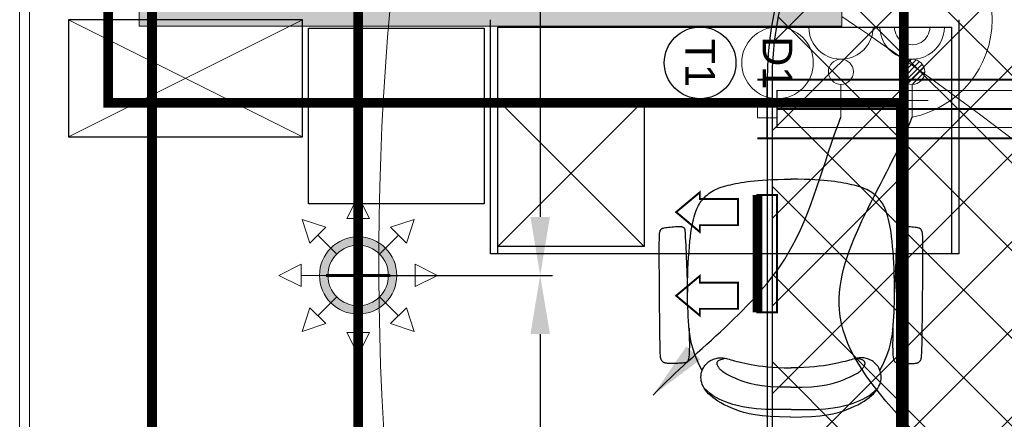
# Model space of a CAD drawing. Header units: millimetres. Extents: x 5491 to 7064, y -905 to 1700.
# Tile 13 of 18: x 5611 to 5712, y 1522 to 1563. Entities that reach past the tile are written whole.
import ezdxf
from ezdxf.enums import TextEntityAlignment as Align

# ---------------------------------------------------------------- set-up
doc = ezdxf.new("R2010")
doc.units = ezdxf.units.MM
doc.linetypes.add('CONTINOUS', pattern=[0])
for name, color, linetype, lineweight in [('00-ABM-F-SP PIPES', 22, 'Continuous', 13), ('00-ABM-SPR-68-D', 6, 'Continuous', 0), ('A-FURNITURE', 32, 'Continuous', 0), ('DT-ME-VOLUME CONTROL DAMPER', 1, 'Continuous', 20), ('E-POWER', 7, 'Continuous', 15), ('EE_LOOP (EMG)', 6, 'Continuous', 0), ('FAS Cable', 1, 'Continuous', 35), ('LIGHT', 5, 'Continuous', 0), ('LOOP R', 1, 'Continuous', 0), ('MEPTEK-SAD', 6, 'Continuous', 50), ('PARTITION', 7, 'Continuous', 13), ('POWER LOOP', 6, 'Continuous', 0), ('wall', 8, 'Continuous', 30), ('WIFI', 6, 'Continuous', 0)]:
    doc.layers.add(name, color=color, linetype=linetype, lineweight=lineweight)
for name, color, linetype in [('CCTV CABLE', 6, 'Continuous'), ('Furniture', 7, 'Continuous'), ('Jaushi-AC Equipment', 5, 'Continuous'), ('voice point', 7, 'Continuous')]:
    doc.layers.add(name, color=color, linetype=linetype)
doc.styles.get("Standard").update_dxf_attribs({"font": 'arial.ttf'})
doc.dimstyles.new('ISO-25', dxfattribs={"dimtxt": 6, "dimasz": 6, "dimexe": 1.25, "dimexo": 0.625, "dimtad": 1, "dimdec": 0, "dimlunit": 4, "dimtxsty": 'Standard', "dimcen": 2.5, "dimclrd": 8, "dimclre": 8, "dimadec": 0, "dimazin": 0, "dimtfac": 1, "dimtdec": 0, "dimtmove": 0, "dimatfit": 3, "dimfxl": 0, "dimarcsym": 0})

# ---------------------------------------------------------------- blocks, each defined once
blk = doc.blocks.new('SP')
at = {"layer": '00-ABM-SPR-68-D', "lineweight": 0}
h = blk.add_hatch(color=3, dxfattribs=at)
h.paths.add_polyline_path([(1540.98, 1767.25, 1), (1546.58, 1761.64, 1)])
h.paths.add_polyline_path([(1545.97, 1762.26, -1), (1541.59, 1766.64, -1)], flags=16)
for p, q in [((1543.78, 1772.57), (1542.63, 1770.29)), ((1543.78, 1772.57), (1544.93, 1770.29)), ((1538.03, 1770.19), (1540.46, 1769.39)), ((1538.03, 1770.19), (1538.84, 1767.76)), ((1542.63, 1770.29), (1544.93, 1770.29)), ((1543.78, 1767.54), (1543.78, 1770.29)), ((1549.52, 1770.19), (1547.1, 1769.39)), ((1549.52, 1770.19), (1548.72, 1767.76)), ((1538.84, 1767.76), (1540.46, 1769.39)), ((1547.1, 1769.39), (1548.72, 1767.76)), ((1541.59, 1766.64), (1539.65, 1768.57)), ((1545.97, 1766.64), (1547.91, 1768.57)), ((1535.65, 1764.45), (1537.94, 1765.59)), ((1537.94, 1763.3), (1537.94, 1765.59)), ((1551.9, 1764.45), (1549.62, 1765.59)), ((1549.62, 1763.3), (1549.62, 1765.59)), ((1535.65, 1764.45), (1537.94, 1763.3)), ((1540.68, 1764.45), (1537.94, 1764.45)), ((1546.88, 1764.45), (1549.62, 1764.45)), ((1551.9, 1764.45), (1549.62, 1763.3)), ((1541.59, 1762.26), (1539.65, 1760.32)), ((1545.97, 1762.26), (1547.91, 1760.32)), ((1538.03, 1758.7), (1538.84, 1761.13)), ((1540.46, 1759.51), (1538.84, 1761.13)), ((1543.78, 1761.35), (1543.78, 1758.61)), ((1548.72, 1761.13), (1547.1, 1759.51)), ((1549.52, 1758.7), (1548.72, 1761.13)), ((1538.03, 1758.7), (1540.46, 1759.51)), ((1549.52, 1758.7), (1547.1, 1759.51)), ((1543.78, 1756.32), (1542.63, 1758.61)), ((1544.93, 1758.61), (1542.63, 1758.61)), ((1543.78, 1756.32), (1544.93, 1758.61))]:
    blk.add_line(p, q, dxfattribs=at)
at = {"layer": '00-ABM-SPR-68-D', "color": 3, "lineweight": 0, "const_width": 0.307}
for points in [[(1543.78, 1768.41), (1543.78, 1760.48)], [(1547.07, 1764.45), (1540.49, 1764.45)]]:
    blk.add_lwpolyline(points, dxfattribs=at)
at = {"layer": '00-ABM-SPR-68-D', "color": 3, "lineweight": 0}
for radius in [3.96, 3.1]:
    blk.add_circle((1543.78, 1764.45), radius, dxfattribs=at)
blk = doc.blocks.new('*D9')
at = {"layer": '00-ABM-F-SP PIPES', "color": 8, "lineweight": -2, "transparency": 16777216}
for p, q in [((5646.22, 1536.5), (5665.5, 1536.5)), ((5664.25, 1530.5), (5664.25, 1422.5)), ((5646.22, 1416.5), (5665.5, 1416.5))]:
    blk.add_line(p, q, dxfattribs=at)
at = {"layer": '00-ABM-F-SP PIPES', "color": 8, "transparency": 16777216}
for points in [[(5663.25, 1530.5), (5665.25, 1530.5), (5664.25, 1536.5)], [(5663.25, 1422.5), (5665.25, 1422.5), (5664.25, 1416.5)]]:
    blk.add_solid(points, dxfattribs=at)
at = {"layer": 'Defpoints', "color": 0, "transparency": 16777216}
for p in [(5645.59, 1536.5), (5645.59, 1416.5), (5664.25, 1416.5)]:
    blk.add_point(p, dxfattribs=at)
at = {"layer": '00-ABM-F-SP PIPES', "color": 0, "transparency": 16777216, "insert": (5660.56, 1476.5), "char_height": 6, "attachment_point": 5, "rotation": 90, "bg_fill": 3, "box_fill_scale": 1.1, "bg_fill_color": 256, "bg_fill_true_color": 13158600, "bg_fill_transparency": 0}
blk.add_mtext("10'", dxfattribs=at)
blk = doc.blocks.new('*D10')
at = {"layer": '00-ABM-F-SP PIPES', "color": 8, "lineweight": -2, "transparency": 16777216}
for p, q in [((5646.22, 1627.96), (5665.5, 1627.96)), ((5664.25, 1621.96), (5664.25, 1542.5)), ((5646.22, 1536.5), (5665.5, 1536.5))]:
    blk.add_line(p, q, dxfattribs=at)
at = {"layer": '00-ABM-F-SP PIPES', "color": 8, "transparency": 16777216}
for points in [[(5663.25, 1621.96), (5665.25, 1621.96), (5664.25, 1627.96)], [(5663.25, 1542.5), (5665.25, 1542.5), (5664.25, 1536.5)]]:
    blk.add_solid(points, dxfattribs=at)
at = {"layer": 'Defpoints', "color": 0, "transparency": 16777216}
for p in [(5645.59, 1627.96), (5645.59, 1536.5), (5664.25, 1536.5)]:
    blk.add_point(p, dxfattribs=at)
at = {"layer": '00-ABM-F-SP PIPES', "color": 0, "transparency": 16777216, "insert": (5660.62, 1582.23), "char_height": 6, "attachment_point": 5, "rotation": 90, "bg_fill": 3, "box_fill_scale": 1.1, "bg_fill_color": 256, "bg_fill_true_color": 13158600, "bg_fill_transparency": 0}
blk.add_mtext('7\'-7"', dxfattribs=at)
blk = doc.blocks.new('C1')
at = {"color": 150}
blk.add_circle((157.3, 0), 157.3, dxfattribs=at)
blk.add_text('D1', height=130, dxfattribs=at).set_placement((157.3, 0), align=Align.MIDDLE_CENTER)
blk = doc.blocks.new('*X53')
at = {"color": 0, "linetype": 'Continuous'}
for p, q in [((222541.4, 63884.3), (222582, 63924.9)), ((222543.5, 63868.7), (222597.5, 63922.8)), ((222549.4, 63857), (222609.2, 63916.8)), ((222558.2, 63848.1), (222618.2, 63908.1)), ((222569.6, 63841.8), (222624.4, 63896.6)), ((222584.8, 63839.3), (222626.9, 63881.5))]:
    blk.add_line(p, q, dxfattribs=at)
blk = doc.blocks.new('3ups')
at = {"color": 6}
for p, q in [((0, -143), (0, 143)), ((326.8, -70.4), (326.8, 70.4)), ((254.3, 0), (399.6, 0))]:
    blk.add_line(p, q, dxfattribs=at)
blk.add_circle((198.7, 0), 55.7, dxfattribs=at)
for radius in [143, 78.8]:
    blk.add_arc((0, 0), radius, 270, 90, dxfattribs=at)
at = {"color": 6, "extrusion": (0, 0, -1), "xscale": 1.300000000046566, "yscale": 1.300000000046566, "zscale": -1.3, "rotation": 180}
blk.add_blockref('*X53', (289160.7, 83046.8), dxfattribs=at)
blk = doc.blocks.new('5a')
at = {"color": 30}
for p, q in [((0, -143), (0, 143)), ((254.3, 0), (399.6, 0))]:
    blk.add_line(p, q, dxfattribs=at)
blk.add_circle((198.7, 0), 55.7, dxfattribs=at)
blk.add_arc((0, 0), 143, 270, 90, dxfattribs=at)
blk = doc.blocks.new('A$C1AE46B79')
blk.add_circle((0, 0), 206.2)
blk.add_text('T1', height=170.4).set_placement((0, 0), align=Align.MIDDLE_CENTER)
blk = doc.blocks.new('*U63')
at = {"layer": 'DT-ME-VOLUME CONTROL DAMPER', "const_width": 5}
for points in [[(173.5, 150), (-564, 150)], [(-539, 150), (-539, 0)], [(148.5, 150), (148.5, 0)], [(173.5, 0), (-564, 0)]]:
    blk.add_lwpolyline(points, dxfattribs=at)
at = {"layer": 'DT-ME-VOLUME CONTROL DAMPER', "color": 8, "ltscale": 150, "const_width": 3}
blk.add_lwpolyline([(123.5, 122.5), (-514, 122.5), (-514, 27.5), (123.5, 27.5)], close=True, dxfattribs=at)
at = {"layer": 'DT-ME-VOLUME CONTROL DAMPER', "color": 6, "ltscale": 100, "const_width": 5}
for points in [[(-564, 75), (-616, 75), (-616, 19.3)], [(-514, 75), (123.5, 75)]]:
    blk.add_lwpolyline(points, dxfattribs=at)
at = {"layer": 'DT-ME-VOLUME CONTROL DAMPER', "color": 8}
for points in [[(-564, 97.5), (-514, 97.5), (-514, 52.5), (-564, 52.5)], [(173.5, 97.5), (123.5, 97.5), (123.5, 52.5), (173.5, 52.5)]]:
    blk.add_lwpolyline(points, close=True, dxfattribs=at)

msp = doc.modelspace()

# ---------------------------------------------------------------- hatches: boundary and pattern name
at = {"layer": 'LIGHT'}
h = msp.add_hatch(color=2, dxfattribs=at)
h.dxf.hatch_style = 1
h.paths.add_polyline_path([(5785.25, 1277.19), (5787.25, 1277.19), (5787.25, 1349.19), (5785.25, 1349.19)])
h.paths.add_polyline_path([(5731.62, 1277.19), (5733.62, 1277.19), (5733.62, 1349.19), (5731.62, 1349.19)])
h.paths.add_polyline_path([(5731.62, 1390.01), (5733.62, 1390.01), (5733.62, 1462.01), (5731.62, 1462.01)])
h.paths.add_polyline_path([(5669.4, 1390.01), (5671.4, 1390.01), (5671.4, 1462.01), (5669.4, 1462.01)])
h.paths.add_polyline_path([(5669.4, 1277.19), (5671.4, 1277.19), (5671.4, 1349.19), (5669.4, 1349.19)])
h.paths.add_polyline_path([(5619.79, 1278.19), (5621.79, 1278.19), (5621.79, 1350.19), (5619.79, 1350.19)])
h.paths.add_polyline_path([(5619.83, 1390.01), (5621.83, 1390.01), (5621.83, 1462.01), (5619.83, 1462.01)])
h.paths.add_polyline_path([(5695.15, 1562.05), (5695.15, 1564.05), (5623.15, 1564.05), (5623.15, 1562.05)])
h.paths.add_polyline_path([(5695.15, 1620.34), (5695.15, 1618.34), (5623.15, 1618.34), (5623.15, 1620.34)])
h.paths.add_polyline_path([(5809.77, 1531.5), (5811.77, 1531.5), (5811.77, 1627.5), (5809.77, 1627.5)])
at = {"layer": 'MEPTEK-SAD', "lineweight": 0}
h = msp.add_hatch(dxfattribs=at)
h.set_pattern_fill('ANSI37', color=8, scale=2)
h.set_pattern_definition([(45, (36.596, 84.7104), (-4.490128, 4.490128), []), (135, (36.596, 84.7104), (-4.490128, -4.490128), [])])
h.paths.add_polyline_path([(5799.61, 1600.93), (5776.11, 1590.24), (5776.11, 1562.88), (5799.61, 1552.18)])
h.paths.add_polyline_path([(5775.61, 1590.06), (5721.51, 1590.06), (5721.51, 1563.06), (5775.61, 1563.06)])
h.paths.add_polyline_path([(5721.51, 1590.06, 0.414214), (5688.01, 1556.56), (5715.01, 1556.56, -0.414214), (5721.51, 1563.06)])
h.paths.add_polyline_path([(5715.01, 1556.56), (5688.01, 1556.56), (5688.01, 1520.95), (5688.01, 1520.91), (5715, 1520.91), (5715.01, 1520.95)])
h.paths.add_polyline_path([(5715, 1520.91), (5688.01, 1520.91), (5691.51, 1496.91), (5711.5, 1496.91)])

# ---------------------------------------------------------------- linework, layer by layer
at = {"layer": '00-ABM-F-SP PIPES', "color": 6, "const_width": 1}
msp.add_lwpolyline([(5645.59, 1296.5), (5645.59, 1627.96)], dxfattribs=at)
at = {"layer": 'A-FURNITURE', "color": 8}
for p, q in [((5639.9, 1562.71), (5615.9, 1550.71)), ((5639.9, 1550.71), (5615.9, 1562.71))]:
    msp.add_line(p, q, dxfattribs=at)
at = {"layer": 'FAS Cable', "const_width": 1}
msp.add_lwpolyline([(5701.51, 1369.6), (5701.51, 1582.23), (5778.81, 1582.23), (5778.81, 1496.35)], dxfattribs=at)
at = {"layer": 'Furniture', "color": 8, "linetype": 'Continuous'}
for p, q in [((5659.15, 1538.71), (5659.15, 1562.71)), ((5707.15, 1562.71), (5707.15, 1538.71)), ((5640.51, 1543.86), (5640.51, 1561.86)), ((5640.51, 1561.86), (5658.51, 1561.86)), ((5658.51, 1561.86), (5658.51, 1543.86)), ((5659.9, 1538.71), (5659.9, 1561.96)), ((5659.9, 1561.96), (5706.4, 1561.96)), ((5706.4, 1561.96), (5706.4, 1538.71)), ((5674.9, 1554.46), (5659.9, 1539.46)), ((5674.9, 1539.46), (5659.9, 1554.46)), ((5658.51, 1543.86), (5640.51, 1543.86)), ((5707.15, 1538.71), (5659.15, 1538.71))]:
    msp.add_line(p, q, dxfattribs=at)
msp.add_lwpolyline([(5674.9, 1539.46), (5659.9, 1539.46), (5659.9, 1554.46), (5674.9, 1554.46)], close=True, dxfattribs=at)
for points in [[(5680.84, 1526.75), (5680.44, 1527.58), (5680.14, 1528.3), (5679.91, 1528.94), (5679.75, 1529.51), (5679.64, 1530.02), (5679.57, 1530.49), (5679.52, 1530.94), (5679.49, 1531.38), (5679.46, 1531.83), (5679.43, 1532.29), (5679.41, 1532.75), (5679.38, 1533.24), (5679.36, 1533.74), (5679.35, 1534.25), (5679.34, 1534.79), (5679.34, 1535.36), (5679.35, 1535.94), (5679.37, 1536.55), (5679.39, 1537.16), (5679.42, 1537.76), (5679.46, 1538.36), (5679.5, 1538.94), (5679.54, 1539.49), (5679.59, 1540.01), (5679.65, 1540.48), (5679.7, 1540.9), (5679.76, 1541.29), (5679.82, 1541.64), (5679.89, 1541.95), (5679.95, 1542.24), (5680.02, 1542.5), (5680.09, 1542.74), (5680.16, 1542.96), (5680.24, 1543.17), (5680.31, 1543.35), (5680.39, 1543.53), (5680.48, 1543.69), (5680.57, 1543.85), (5680.66, 1543.99), (5680.76, 1544.13), (5680.87, 1544.27), (5680.98, 1544.41), (5681.11, 1544.54), (5681.24, 1544.66), (5681.38, 1544.78), (5681.52, 1544.9), (5681.68, 1545.01), (5681.85, 1545.11), (5682.02, 1545.21), (5682.2, 1545.3), (5682.4, 1545.39), (5682.6, 1545.47), (5682.81, 1545.55), (5683.03, 1545.62), (5683.26, 1545.69), (5683.5, 1545.75), (5683.74, 1545.81), (5684, 1545.87), (5684.26, 1545.93), (5684.54, 1545.98), (5684.84, 1546.03), (5685.15, 1546.08), (5685.48, 1546.12), (5685.83, 1546.17), (5686.2, 1546.21), (5686.6, 1546.25), (5687.04, 1546.28), (5687.51, 1546.31), (5688.04, 1546.33), (5688.61, 1546.35), (5689.25, 1546.36), (5689.96, 1546.36)], [(5699.07, 1526.75), (5699.47, 1527.58), (5699.77, 1528.3), (5700, 1528.94), (5700.16, 1529.51), (5700.27, 1530.02), (5700.34, 1530.49), (5700.39, 1530.94), (5700.42, 1531.38), (5700.45, 1531.83), (5700.48, 1532.29), (5700.51, 1532.75), (5700.53, 1533.24), (5700.55, 1533.74), (5700.56, 1534.25), (5700.57, 1534.79), (5700.57, 1535.36), (5700.56, 1535.94), (5700.54, 1536.55), (5700.52, 1537.16), (5700.49, 1537.76), (5700.46, 1538.36), (5700.42, 1538.94), (5700.37, 1539.49), (5700.32, 1540.01), (5700.27, 1540.48), (5700.21, 1540.9), (5700.15, 1541.29), (5700.09, 1541.64), (5700.03, 1541.95), (5699.96, 1542.24), (5699.89, 1542.5), (5699.82, 1542.74), (5699.75, 1542.96), (5699.68, 1543.17), (5699.6, 1543.35), (5699.52, 1543.53), (5699.44, 1543.69), (5699.35, 1543.85), (5699.25, 1543.99), (5699.15, 1544.13), (5699.04, 1544.27), (5698.93, 1544.41), (5698.81, 1544.54), (5698.67, 1544.66), (5698.54, 1544.78), (5698.39, 1544.9), (5698.23, 1545.01), (5698.07, 1545.11), (5697.89, 1545.21), (5697.71, 1545.3), (5697.51, 1545.39), (5697.31, 1545.47), (5697.1, 1545.55), (5696.88, 1545.62), (5696.65, 1545.69), (5696.42, 1545.75), (5696.17, 1545.81), (5695.92, 1545.87), (5695.65, 1545.93), (5695.37, 1545.98), (5695.07, 1546.03), (5694.76, 1546.08), (5694.43, 1546.12), (5694.08, 1546.17), (5693.71, 1546.21), (5693.31, 1546.25), (5692.87, 1546.28), (5692.4, 1546.31), (5691.88, 1546.33), (5691.3, 1546.35), (5690.66, 1546.36), (5689.96, 1546.36)], [(5679.51, 1531.1), (5679.53, 1530.13), (5679.54, 1529.37), (5679.53, 1528.8), (5679.51, 1528.4), (5679.48, 1528.12), (5679.45, 1527.93), (5679.41, 1527.82), (5679.38, 1527.75), (5679.34, 1527.7), (5679.3, 1527.66), (5679.26, 1527.62), (5679.21, 1527.59), (5679.14, 1527.57), (5679.06, 1527.55), (5678.96, 1527.54), (5678.84, 1527.53), (5678.7, 1527.52), (5678.53, 1527.51), (5678.35, 1527.5), (5678.16, 1527.5), (5677.97, 1527.5), (5677.79, 1527.49), (5677.62, 1527.49), (5677.47, 1527.5), (5677.34, 1527.5), (5677.24, 1527.51), (5677.15, 1527.52), (5677.08, 1527.53), (5677.02, 1527.54), (5676.98, 1527.56), (5676.94, 1527.58), (5676.9, 1527.6), (5676.86, 1527.63), (5676.83, 1527.66), (5676.8, 1527.69), (5676.76, 1527.72), (5676.73, 1527.75), (5676.7, 1527.79), (5676.68, 1527.83), (5676.65, 1527.87), (5676.63, 1527.92), (5676.61, 1527.99), (5676.59, 1528.11), (5676.58, 1528.3), (5676.56, 1528.58), (5676.55, 1528.98), (5676.53, 1529.52), (5676.52, 1530.22), (5676.51, 1531.1), (5676.5, 1532.12), (5676.49, 1533.23), (5676.48, 1534.39), (5676.47, 1535.54), (5676.46, 1536.65), (5676.45, 1537.67), (5676.45, 1538.55), (5676.45, 1539.26), (5676.45, 1539.81), (5676.46, 1540.21), (5676.46, 1540.5), (5676.47, 1540.69), (5676.48, 1540.82), (5676.49, 1540.89), (5676.5, 1540.94), (5676.51, 1540.98), (5676.53, 1541.02), (5676.54, 1541.06), (5676.55, 1541.1), (5676.57, 1541.13), (5676.58, 1541.16), (5676.6, 1541.19), (5676.62, 1541.22), (5676.64, 1541.25), (5676.67, 1541.27), (5676.7, 1541.3), (5676.74, 1541.32), (5676.8, 1541.35), (5676.88, 1541.37), (5676.97, 1541.39), (5677.09, 1541.41), (5677.23, 1541.43), (5677.4, 1541.45), (5677.57, 1541.47), (5677.76, 1541.49), (5677.94, 1541.5), (5678.12, 1541.51), (5678.28, 1541.52), (5678.43, 1541.52), (5678.55, 1541.52), (5678.65, 1541.52), (5678.72, 1541.51), (5678.78, 1541.5), (5678.83, 1541.49), (5678.87, 1541.47), (5678.9, 1541.46), (5678.92, 1541.44), (5678.94, 1541.43), (5678.96, 1541.41), (5678.98, 1541.39), (5678.99, 1541.37), (5679.01, 1541.35), (5679.02, 1541.33), (5679.04, 1541.31), (5679.05, 1541.28), (5679.06, 1541.24), (5679.08, 1541.13), (5679.1, 1540.87), (5679.12, 1540.39), (5679.16, 1539.61), (5679.21, 1538.47), (5679.27, 1536.89), (5679.34, 1534.8)], [(5700.4, 1531.1), (5700.38, 1530.13), (5700.37, 1529.37), (5700.38, 1528.8), (5700.4, 1528.4), (5700.43, 1528.12), (5700.46, 1527.93), (5700.5, 1527.82), (5700.54, 1527.75), (5700.57, 1527.7), (5700.61, 1527.66), (5700.65, 1527.62), (5700.71, 1527.59), (5700.77, 1527.57), (5700.85, 1527.55), (5700.95, 1527.54), (5701.07, 1527.53), (5701.22, 1527.52), (5701.38, 1527.51), (5701.56, 1527.5), (5701.75, 1527.5), (5701.94, 1527.5), (5702.12, 1527.49), (5702.29, 1527.49), (5702.44, 1527.5), (5702.57, 1527.5), (5702.68, 1527.51), (5702.76, 1527.52), (5702.83, 1527.53), (5702.89, 1527.54), (5702.94, 1527.56), (5702.98, 1527.58), (5703.01, 1527.6), (5703.05, 1527.63), (5703.08, 1527.66), (5703.12, 1527.69), (5703.15, 1527.72), (5703.18, 1527.75), (5703.21, 1527.79), (5703.24, 1527.83), (5703.26, 1527.87), (5703.28, 1527.92), (5703.3, 1527.99), (5703.32, 1528.11), (5703.34, 1528.3), (5703.35, 1528.58), (5703.37, 1528.98), (5703.38, 1529.52), (5703.39, 1530.22), (5703.4, 1531.1), (5703.42, 1532.12), (5703.43, 1533.23), (5703.44, 1534.39), (5703.45, 1535.54), (5703.45, 1536.65), (5703.46, 1537.67), (5703.46, 1538.55), (5703.46, 1539.26), (5703.46, 1539.81), (5703.46, 1540.21), (5703.45, 1540.5), (5703.44, 1540.69), (5703.43, 1540.82), (5703.42, 1540.89), (5703.41, 1540.94), (5703.4, 1540.98), (5703.39, 1541.02), (5703.37, 1541.06), (5703.36, 1541.1), (5703.34, 1541.13), (5703.33, 1541.16), (5703.31, 1541.19), (5703.29, 1541.22), (5703.27, 1541.25), (5703.25, 1541.27), (5703.21, 1541.3), (5703.17, 1541.32), (5703.11, 1541.35), (5703.04, 1541.37), (5702.94, 1541.39), (5702.82, 1541.41), (5702.68, 1541.43), (5702.52, 1541.45), (5702.34, 1541.47), (5702.16, 1541.49), (5701.97, 1541.5), (5701.8, 1541.51), (5701.63, 1541.52), (5701.49, 1541.52), (5701.37, 1541.52), (5701.27, 1541.52), (5701.19, 1541.51), (5701.13, 1541.5), (5701.08, 1541.49), (5701.05, 1541.47), (5701.02, 1541.46), (5700.99, 1541.44), (5700.97, 1541.43), (5700.95, 1541.41), (5700.94, 1541.39), (5700.92, 1541.37), (5700.9, 1541.35), (5700.89, 1541.33), (5700.87, 1541.31), (5700.86, 1541.28), (5700.85, 1541.24), (5700.83, 1541.13), (5700.81, 1540.87), (5700.79, 1540.39), (5700.75, 1539.61), (5700.71, 1538.47), (5700.65, 1536.89), (5700.57, 1534.8)], [(5689.9, 1522), (5688.78, 1522.02), (5687.82, 1522.06), (5686.99, 1522.13), (5686.28, 1522.22), (5685.66, 1522.33), (5685.13, 1522.47), (5684.66, 1522.61), (5684.23, 1522.77), (5683.83, 1522.93), (5683.45, 1523.1), (5683.1, 1523.27), (5682.77, 1523.45), (5682.46, 1523.63), (5682.18, 1523.82), (5681.93, 1524.01), (5681.7, 1524.2), (5681.5, 1524.39), (5681.33, 1524.58), (5681.18, 1524.77), (5681.05, 1524.96), (5680.94, 1525.15), (5680.86, 1525.34), (5680.8, 1525.53), (5680.75, 1525.72), (5680.73, 1525.9), (5680.72, 1526.08), (5680.73, 1526.25), (5680.76, 1526.42), (5680.79, 1526.59), (5680.84, 1526.75), (5680.9, 1526.89), (5680.97, 1527.04), (5681.05, 1527.17), (5681.13, 1527.29), (5681.22, 1527.4), (5681.32, 1527.5), (5681.42, 1527.59), (5681.53, 1527.68), (5681.64, 1527.75), (5681.76, 1527.82), (5681.88, 1527.88), (5682, 1527.93), (5682.13, 1527.97), (5682.25, 1528.01), (5682.37, 1528.04), (5682.5, 1528.06), (5682.62, 1528.07), (5682.74, 1528.07), (5682.85, 1528.07), (5682.96, 1528.06), (5683.08, 1528.05), (5683.2, 1528.03), (5683.33, 1528), (5683.46, 1527.96), (5683.61, 1527.92), (5683.78, 1527.88), (5683.97, 1527.83), (5684.17, 1527.77), (5684.4, 1527.71), (5684.64, 1527.65), (5684.91, 1527.59), (5685.21, 1527.52), (5685.52, 1527.45), (5685.87, 1527.38), (5686.24, 1527.32), (5686.63, 1527.25), (5687.07, 1527.2), (5687.54, 1527.14), (5688.07, 1527.1), (5688.64, 1527.07), (5689.27, 1527.06), (5689.96, 1527.06)], [(5689.96, 1525.06), (5688.81, 1525.06), (5687.84, 1525.1), (5687.01, 1525.19), (5686.32, 1525.3), (5685.74, 1525.43), (5685.26, 1525.57), (5684.85, 1525.72), (5684.51, 1525.86), (5684.22, 1525.98), (5683.97, 1526.09), (5683.75, 1526.19), (5683.56, 1526.28), (5683.41, 1526.36), (5683.27, 1526.43), (5683.16, 1526.5), (5683.06, 1526.57), (5682.97, 1526.64), (5682.89, 1526.7), (5682.81, 1526.77), (5682.75, 1526.83), (5682.69, 1526.89), (5682.64, 1526.95), (5682.6, 1527.01), (5682.56, 1527.07), (5682.52, 1527.12), (5682.49, 1527.17), (5682.46, 1527.22), (5682.44, 1527.26), (5682.42, 1527.31), (5682.4, 1527.35), (5682.39, 1527.39), (5682.38, 1527.43), (5682.37, 1527.47), (5682.37, 1527.51), (5682.38, 1527.55), (5682.38, 1527.58), (5682.4, 1527.62), (5682.41, 1527.65), (5682.44, 1527.69), (5682.46, 1527.72), (5682.5, 1527.75), (5682.54, 1527.78), (5682.6, 1527.82), (5682.68, 1527.85), (5682.77, 1527.89), (5682.89, 1527.93), (5683.03, 1527.97), (5683.2, 1528.02)], [(5689.9, 1522), (5691.06, 1522.02), (5692.05, 1522.06), (5692.9, 1522.13), (5693.62, 1522.22), (5694.24, 1522.33), (5694.78, 1522.47), (5695.25, 1522.61), (5695.68, 1522.77), (5696.08, 1522.93), (5696.46, 1523.1), (5696.82, 1523.27), (5697.15, 1523.45), (5697.45, 1523.63), (5697.73, 1523.82), (5697.98, 1524.01), (5698.21, 1524.2), (5698.41, 1524.39), (5698.59, 1524.58), (5698.74, 1524.77), (5698.86, 1524.96), (5698.97, 1525.15), (5699.05, 1525.34), (5699.12, 1525.53), (5699.16, 1525.72), (5699.18, 1525.9), (5699.19, 1526.08), (5699.18, 1526.25), (5699.16, 1526.42), (5699.12, 1526.59), (5699.07, 1526.75), (5699.01, 1526.89), (5698.94, 1527.04), (5698.87, 1527.17), (5698.78, 1527.29), (5698.69, 1527.4), (5698.59, 1527.5), (5698.49, 1527.59), (5698.38, 1527.68), (5698.27, 1527.75), (5698.15, 1527.82), (5698.03, 1527.88), (5697.91, 1527.93), (5697.79, 1527.97), (5697.66, 1528.01), (5697.54, 1528.04), (5697.42, 1528.06), (5697.29, 1528.07), (5697.18, 1528.07), (5697.06, 1528.07), (5696.95, 1528.06), (5696.83, 1528.05), (5696.71, 1528.03), (5696.59, 1528), (5696.45, 1527.96), (5696.3, 1527.92), (5696.13, 1527.88), (5695.95, 1527.83), (5695.74, 1527.77), (5695.52, 1527.71), (5695.27, 1527.65), (5695, 1527.59), (5694.71, 1527.52), (5694.39, 1527.45), (5694.05, 1527.38), (5693.68, 1527.32), (5693.28, 1527.25), (5692.84, 1527.2), (5692.37, 1527.14), (5691.85, 1527.1), (5691.27, 1527.07), (5690.65, 1527.06), (5689.96, 1527.06)], [(5689.96, 1525.06), (5691.1, 1525.06), (5692.07, 1525.1), (5692.9, 1525.19), (5693.59, 1525.3), (5694.17, 1525.43), (5694.66, 1525.57), (5695.06, 1525.72), (5695.4, 1525.86), (5695.69, 1525.98), (5695.95, 1526.09), (5696.16, 1526.19), (5696.35, 1526.28), (5696.51, 1526.36), (5696.64, 1526.43), (5696.76, 1526.5), (5696.86, 1526.57), (5696.95, 1526.64), (5697.03, 1526.7), (5697.1, 1526.77), (5697.16, 1526.83), (5697.22, 1526.89), (5697.27, 1526.95), (5697.31, 1527.01), (5697.35, 1527.07), (5697.39, 1527.12), (5697.42, 1527.17), (5697.45, 1527.22), (5697.47, 1527.26), (5697.49, 1527.31), (5697.51, 1527.35), (5697.52, 1527.39), (5697.53, 1527.43), (5697.54, 1527.47), (5697.54, 1527.51), (5697.54, 1527.55), (5697.53, 1527.58), (5697.52, 1527.62), (5697.5, 1527.65), (5697.48, 1527.69), (5697.45, 1527.72), (5697.41, 1527.75), (5697.37, 1527.78), (5697.31, 1527.82), (5697.24, 1527.85), (5697.14, 1527.89), (5697.03, 1527.93), (5696.88, 1527.97), (5696.71, 1528.02)], [(5689.96, 1522.76), (5688.55, 1522.76), (5687.38, 1522.79), (5686.41, 1522.86), (5685.62, 1522.94), (5684.97, 1523.05), (5684.44, 1523.17), (5683.99, 1523.3), (5683.61, 1523.43), (5683.25, 1523.56), (5682.91, 1523.69), (5682.59, 1523.84), (5682.29, 1524), (5681.98, 1524.19), (5681.67, 1524.42), (5681.36, 1524.68), (5681.03, 1525)], [(5689.96, 1522.76), (5691.36, 1522.76), (5692.53, 1522.79), (5693.5, 1522.86), (5694.29, 1522.94), (5694.94, 1523.05), (5695.47, 1523.17), (5695.92, 1523.3), (5696.31, 1523.43), (5696.66, 1523.56), (5697, 1523.69), (5697.32, 1523.84), (5697.63, 1524), (5697.93, 1524.19), (5698.24, 1524.42), (5698.55, 1524.68), (5698.88, 1525)]]:
    msp.add_lwpolyline(points, dxfattribs=at)
at = {"layer": 'Jaushi-AC Equipment', "linetype": 'CONTINOUS'}
for p, q in [((5687.51, 1556.56), (5687.51, 1520.91)), ((5688.01, 1556.56), (5688.01, 1520.91))]:
    msp.add_line(p, q, dxfattribs=at)
msp.add_lwpolyline([(5715.51, 1556.56), (5687.51, 1556.56)], dxfattribs=at)
at = {"layer": 'Jaushi-AC Equipment', "color": 6, "linetype": 'CONTINOUS', "extrusion": (1.53481e-09, -6.93194e-21, 1), "const_width": 0.2, "elevation": 0}
msp.add_lwpolyline([(5678.18, 1543), (5680.61, 1545.03), (5680.61, 1544.33), (5684.51, 1544.33), (5684.51, 1541.66), (5680.61, 1541.66), (5680.61, 1540.97), (5678.18, 1543)], dxfattribs=at)
at = {"layer": 'Jaushi-AC Equipment', "color": 6, "linetype": 'CONTINOUS', "const_width": 1}
msp.add_lwpolyline([(5686.51, 1532.74), (5686.51, 1544.74)], dxfattribs=at)
at = {"layer": 'Jaushi-AC Equipment', "color": 6, "linetype": 'CONTINOUS', "const_width": 0.2}
msp.add_lwpolyline([(5688.51, 1532.74), (5688.51, 1544.74), (5686.51, 1544.74), (5686.51, 1532.74)], close=True, dxfattribs=at)
at = {"layer": 'Jaushi-AC Equipment', "color": 6, "linetype": 'CONTINOUS'}
for points in [[(5686.51, 1544.74), (5687.51, 1544.74)], [(5686.51, 1532.74), (5687.51, 1532.74)]]:
    msp.add_lwpolyline(points, dxfattribs=at)
at = {"layer": 'Jaushi-AC Equipment', "color": 6, "linetype": 'CONTINOUS', "extrusion": (1.53481e-09, 6.93287e-21, 1), "const_width": 0.2, "elevation": 0}
msp.add_lwpolyline([(5678.18, 1534.43), (5680.61, 1532.4), (5680.61, 1533.09), (5684.51, 1533.09), (5684.51, 1535.76), (5680.61, 1535.76), (5680.61, 1536.46), (5678.18, 1534.43)], dxfattribs=at)
at = {"layer": 'Jaushi-AC Equipment', "linetype": 'CONTINOUS'}
for radius, start in [(34, 109.7499), (33.5, 109.5019)]:
    msp.add_arc((5721.51, 1556.56), radius, start, 180, dxfattribs=at)
at = {"layer": 'LIGHT'}
msp.add_lwpolyline([(5695.15, 1562.05), (5695.15, 1564.05), (5623.15, 1564.05), (5623.15, 1562.05)], close=True, dxfattribs=at)
at = {"layer": 'LOOP R'}
msp.add_arc((5503.81, 1278.37), 343, 39.1267, 56.0936, dxfattribs=at)
at = {"layer": 'PARTITION', "color": 5}
for p, q in [((5610.9, 1674.5), (5610.9, 1266.5)), ((5611.9, 1674.5), (5611.9, 1266.5))]:
    msp.add_line(p, q, dxfattribs=at)
at = {"layer": 'POWER LOOP'}
msp.add_arc((5700.4, 1562.71), 10.17, 281.1959, 78.8041, dxfattribs=at)
at = {"layer": 'wall', "color": 8}
msp.add_lwpolyline([(5639.9, 1562.71), (5615.9, 1562.71), (5615.9, 1550.71), (5639.9, 1550.71)], close=True, dxfattribs=at)

# ---------------------------------------------------------------- block references
at = {"layer": '00-ABM-SPR-68-D', "lineweight": 0}
msp.add_blockref('SP', (4101.81, -227.94), dxfattribs=at)
at = {"layer": 'DT-ME-VOLUME CONTROL DAMPER', "xscale": 0.04, "yscale": 0.04, "zscale": 0.04, "rotation": 180}
msp.add_blockref('*U63', (5693.45, 1556.56), dxfattribs=at)
at = {"layer": 'E-POWER', "rotation": 270}
for name, p, xscale, yscale, zscale in [('C1', (5688.57, 1561.96), 0.02333961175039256, 0.02333961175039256, 0.02333961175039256), ('5a', (5695.07, 1561.96), 0.02307692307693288, 0.02307692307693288, 0.02307692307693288), ('3ups', (5702.37, 1561.96), 0.02307692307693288, 0.02307692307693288, 0.02307692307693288)]:
    msp.add_blockref(name, p, dxfattribs=dict(at, xscale=xscale, yscale=yscale, zscale=zscale))
at = {"layer": 'voice point', "color": 3, "xscale": 0.01780626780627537, "yscale": 0.01780626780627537, "zscale": 0.01780626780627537, "rotation": 270}
msp.add_blockref('A$C1AE46B79', (5680.64, 1558.29), dxfattribs=at)

# ---------------------------------------------------------------- leaders
at = {"layer": 'POWER LOOP', "color": 40, "path_type": 1}
msp.add_leader([(5675.81, 1524.24), (5689.63, 1538.71), (5695.07, 1552.74)], dimstyle='ISO-25', override={"dimgap": 0.625, "dimtad": 0, "dimclrd": 40, "dimfxl": 2000, "dimfxlon": 1, "dimtfill": 1, "dimarcsym": 1}, dxfattribs=at)
at = {"layer": 'POWER LOOP', "path_type": 1}
msp.add_leader([(5710.05, 1512.16), (5694.91, 1533), (5702.37, 1552.74)], dimstyle='ISO-25', override={"dimgap": 0.625, "dimtad": 0, "dimclrd": 256, "dimfxl": 2000, "dimfxlon": 1, "dimtfill": 1, "dimarcsym": 1}, dxfattribs=at)

# ---------------------------------------------------------------- next in the draw order: dimensions: what is measured, and where the dimension line sits
at = {"layer": '00-ABM-F-SP PIPES', "color": 7}
dim = msp.add_linear_dim(base=(5664.25, 1416.5), p1=(5645.59, 1536.5), p2=(5645.59, 1416.5), angle=90, dimstyle='ISO-25', override={"dimfxl": 1.66875, "dimtfill": 1, "dimarcsym": 1}, dxfattribs=at)
dim.commit()
dim.dimension.update_dxf_attribs({"geometry": '*D9', "text_midpoint": (5660.56, 1476.5)})

# ---------------------------------------------------------------- next in the draw order: dimensions: what is measured, and where the dimension line sits
dim = msp.add_linear_dim(base=(5664.25, 1536.5), p1=(5645.59, 1627.96), p2=(5645.59, 1536.5), angle=90, dimstyle='ISO-25', override={"dimfxl": 1.66875, "dimtfill": 1, "dimarcsym": 1}, dxfattribs=at)
dim.commit()
dim.dimension.update_dxf_attribs({"geometry": '*D10', "text_midpoint": (5660.62, 1582.23)})

# ---------------------------------------------------------------- next in the draw order: linework, layer by layer
at = {"layer": 'CCTV CABLE', "const_width": 1}
msp.add_lwpolyline([(5619.96, 1667.98), (5619.96, 1554.19), (5701.22, 1554.19), (5701.22, 1270.49)], dxfattribs=at)
at = {"layer": 'EE_LOOP (EMG)'}
msp.add_arc((5935.4, 1538), 287.7, 163.7826, 202.9084, dxfattribs=at)
at = {"layer": 'WIFI', "const_width": 1}
msp.add_lwpolyline([(5730.81, 1514.96), (5624.46, 1514.96), (5624.46, 1657.05)], dxfattribs=at)

doc.saveas('drawing.dxf')
